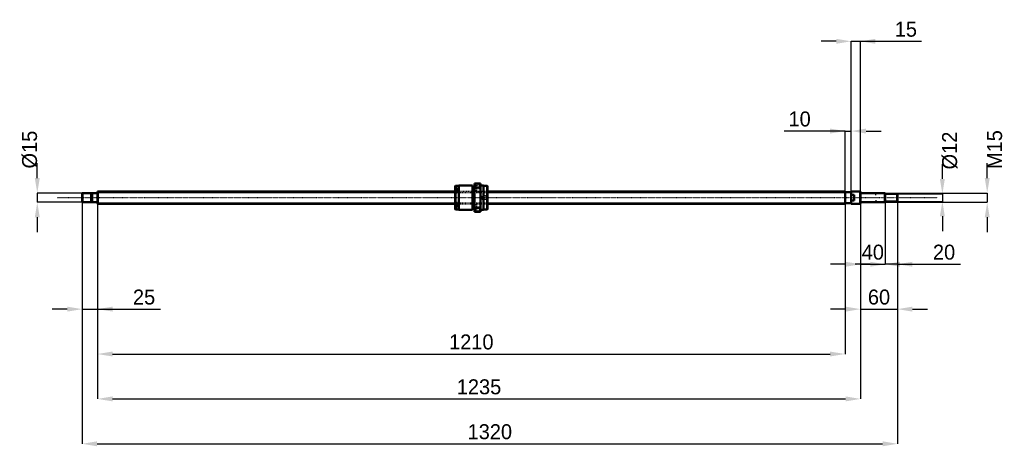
# Model space of a CAD drawing. Header units: millimetres. Extents: x -126 to 1468, y -402 to 288.
import ezdxf

# ---------------------------------------------------------------- set-up
doc = ezdxf.new("R2010")
doc.units = ezdxf.units.MM
doc.linetypes.add('Center', pattern=[1.5, 0.45, -0.5, 0.05, -0.5])
doc.linetypes.add('Dashed', pattern=[2, 1, -1])
for name, color, linetype, lineweight in [('2d ConnectionPoints', 7, 'Continuous', 50), ('AM_0', 7, 'Continuous', 50), ('AM_4', 3, 'Continuous', 25), ('AM_5', 3, 'Continuous', 25), ('AM_7', 7, 'Center', 25), ('AM_9', 6, 'Dashed', 25)]:
    doc.layers.add(name, color=color, linetype=linetype, lineweight=lineweight)
doc.dimstyles.new('ISO-25', dxfattribs={"dimtxt": 2.5, "dimasz": 2.5, "dimexe": 1.25, "dimexo": 0.625, "dimtad": 1, "dimtxsty": 'Standard', "dimcen": 2.5, "dimadec": 0, "dimazin": 0, "dimtfac": 1, "dimtmove": 0, "dimatfit": 3, "dimfxl": 0, "dimarcsym": 0})

# ---------------------------------------------------------------- blocks, each defined once
blk = doc.blocks.new('1_BNK_2020_3_6G0_1320LC5Y0_Nut_0_in_BNK2020_3_6G0_1320LC5Y_6310__0')
at = {"layer": 'AM_0'}
for p, q in [((579.5, 19), (579, 18.5)), ((579, 18.5), (579, -10.6)), ((585, 19), (579.5, 19)), ((579.5, 19), (579.5, 15.5)), ((607, 19.5), (585, 19.5)), ((585, 19.5), (585, -19.5)), ((607, 19.5), (607, -19.5)), ((610, 17.6), (607, 17.6)), ((610, 23), (610, -23)), ((620, 23), (610, 23)), ((610, 15.6), (610.5, 16.7)), ((610.5, 23), (610.5, 16.7)), ((610.5, 16.7), (619.5, 16.7)), ((619.5, 23), (619.5, 16.7)), ((619.5, 16.7), (620, 15.6)), ((620, 23), (620, -23)), ((625, 19.5), (620, 19.5)), ((625, 19.5), (625, -19.5)), ((630.5, 19), (625, 19)), ((631, 18.5), (630.5, 19)), ((630.5, 19), (630.5, -19)), ((631, 18.5), (631, -18.5)), ((579, 15.2), (579.5, 15.5)), ((579.5, 10.9), (579, 10.6)), ((582, 13.7), (579.3, 13.7)), ((582, 15.5), (579.5, 15.5)), ((582, 10.9), (579.5, 10.9)), ((579.5, 10.9), (579.5, -10.9)), ((582, 15.5), (582, 10.9)), ((579, -10.6), (579, -18.5)), ((579, -10.6), (579.5, -10.9)), ((579.5, -15.5), (579, -15.2)), ((579.3, -13.7), (582, -13.7)), ((582, -10.9), (579.5, -10.9)), ((582, -15.5), (579.5, -15.5)), ((579.5, -15.5), (579.5, -19)), ((582, -10.9), (582, -15.5)), ((610.5, -16.7), (610, -15.6)), ((620, -15.6), (619.5, -16.7)), ((579, -18.5), (579.5, -19)), ((579.5, -19), (585, -19)), ((585, -19.5), (607, -19.5)), ((607, -17.6), (610, -17.6)), ((610, -23), (620, -23)), ((610.5, -16.7), (610.5, -23)), ((619.5, -16.7), (610.5, -16.7)), ((619.5, -16.7), (619.5, -23)), ((620, -19.5), (625, -19.5)), ((625, -19), (630.5, -19)), ((630.5, -19), (631, -18.5))]:
    blk.add_line(p, q, dxfattribs=at)
for centre, start, end in [((579.3, 13.4), 90, 180), ((579.3, -13.4), 180, 270)]:
    blk.add_arc(centre, 0.275, start, end, dxfattribs=at)
at = {"layer": 'AM_4'}
for p, q in [((579.3, 13.7), (579.3, 10.8)), ((579.3, -10.8), (579.3, -13.7))]:
    blk.add_line(p, q, dxfattribs=at)
at = {"layer": 'AM_5', "linetype": 'Dashed'}
for p, q in [((623.7, 2.6), (624.4, 3)), ((631, 3), (624.4, 3)), ((624.4, 3), (624.4, -3)), ((623.7, -2.6), (624.4, -3)), ((631, -3), (624.4, -3))]:
    blk.add_line(p, q, dxfattribs=at)
at = {"layer": 'AM_7'}
for p, q in [((578.9, 11), (582.1, 11)), ((609.5, 14.8), (620.5, 14.8)), ((578.9, -11), (582.1, -11)), ((609.5, -14.8), (620.5, -14.8))]:
    blk.add_line(p, q, dxfattribs=at)
at = {"layer": 'AM_9'}
for p, q in [((613.5, 18.1), (610, 18.1)), ((620, 20.3), (613.5, 20.3)), ((613.5, 20.3), (613.5, 9.3)), ((582, 13.3), (579, 13.3)), ((580.9, 12.4), (579, 12.4)), ((580.9, 12), (579, 12)), ((580.9, 11.3), (579, 11.3)), ((580.9, 10.6), (579, 10.6)), ((631, 10), (579, 10)), ((580.9, 9.9), (579, 9.9)), ((580.9, 9.6), (579, 9.6)), ((582, 8.7), (579, 8.7)), ((579, 7.7), (582, 7.7)), ((579.3, 10.8), (579.3, 8.2)), ((579.3, 8.2), (582, 8.2)), ((580.9, 12.4), (580.9, 9.6)), ((582, 10.9), (582, 7.7)), ((610, 11.5), (613.5, 11.5)), ((613.5, 9.3), (620, 9.3)), ((622.6, 2.6), (621.1, 0)), ((621.1, 0), (622.6, -2.6)), ((630.6, 2.6), (622.6, 2.6)), ((622.6, 2.6), (622.6, -2.6)), ((631, 3), (630.6, 2.6)), ((630.6, 2.6), (630.6, -2.6)), ((582, -7.7), (579, -7.7)), ((582, -8.7), (579, -8.7)), ((580.9, -9.6), (579, -9.6)), ((580.9, -9.9), (579, -9.9)), ((579, -10), (631, -10)), ((580.9, -10.6), (579, -10.6)), ((580.9, -11.3), (579, -11.3)), ((580.9, -12), (579, -12)), ((580.9, -12.4), (579, -12.4)), ((582, -13.3), (579, -13.3)), ((582, -8.2), (579.3, -8.2)), ((579.3, -8.2), (579.3, -10.8)), ((580.9, -9.6), (580.9, -12.4)), ((582, -7.7), (582, -10.9)), ((613.5, -11.4), (610, -11.4)), ((620, -9.2), (613.5, -9.2)), ((613.5, -9.2), (613.5, -20.2)), ((622.6, -2.6), (630.6, -2.6)), ((630.6, -2.6), (631, -3)), ((610, -18), (613.5, -18)), ((613.5, -20.2), (620, -20.2))]:
    blk.add_line(p, q, dxfattribs=at)
for centre, start, end in [((579.3, 8.5), 180, 270), ((579.3, -8.5), 90, 180)]:
    blk.add_arc(centre, 0.275, start, end, dxfattribs=at)
blk = doc.blocks.new('2_BNK_2020_3_6G0_1320LC5Y_Shaft_0_in_BNK2020_3_6G0_1320LC5Y_6310__0')
at = {"layer": 'AM_0'}
for p, q in [((-24.5, 7.5), (-25, 7)), ((-25, 7), (-25, -7)), ((-10.2, 7.5), (-24.5, 7.5)), ((-24.5, 7.5), (-24.5, -7.5)), ((-10.2, 7.5), (-10.2, -7.5)), ((-9, 7.2), (-10.2, 7.2)), ((-0.2, 7.5), (-9, 7.5)), ((-9, 7.5), (-9, -7.5)), ((0.3, 10), (0, 9.7)), ((0, 9.7), (0, -9.7)), ((579, 10), (0.3, 10)), ((0.3, 10), (0.3, -10)), ((1210, 10), (631, 10)), ((1210, 10), (1210, -10)), ((1220, 9), (1210, 9)), ((1220, 9.8), (1220, -9.8)), ((1234.7, 9.8), (1220, 9.8)), ((1225, 4.8), (1220, 4.8)), ((1225, 4.8), (1225, -4.8)), ((1235, 9.4), (1234.7, 9.8)), ((1234.7, 9.8), (1234.7, -9.8)), ((1235, 9.4), (1235, -9.4)), ((1274.5, 7.5), (1235.2, 7.5)), ((1275, 7), (1274.5, 7.5)), ((1274.5, 7.5), (1274.5, -7.5)), ((1275, 7), (1275, -7)), ((1294.5, 6), (1275, 6)), ((1295, 5.5), (1294.5, 6)), ((1294.5, 6), (1294.5, -6)), ((1295, 5.5), (1295, -5.5)), ((-25, -7), (-24.5, -7.5)), ((-24.5, -7.5), (-10.2, -7.5)), ((-10.2, -7.2), (-9, -7.2)), ((-9, -7.5), (-0.2, -7.5)), ((0, -9.7), (0.3, -10)), ((0.3, -10), (579, -10)), ((631, -10), (1210, -10)), ((1210, -9), (1220, -9)), ((1220, -4.8), (1225, -4.8)), ((1220, -9.8), (1234.7, -9.8)), ((1234.7, -9.8), (1235, -9.4)), ((1235.2, -7.5), (1274.5, -7.5)), ((1274.5, -7.5), (1275, -7)), ((1275, -6), (1294.5, -6)), ((1294.5, -6), (1295, -5.5))]:
    blk.add_line(p, q, dxfattribs=at)
for centre, start, end in [((-0.2, 7.7), 270, 360), ((1235.2, 7.7), 180, 270), ((-0.2, -7.7), 0, 90), ((1235.2, -7.7), 90, 180)]:
    blk.add_arc(centre, 0.2, start, end, dxfattribs=at)
at = {"layer": 'AM_4'}
for p, q in [((-0.2, 7.5), (-0.2, -7.5)), ((1235.2, 7.5), (1235.2, -7.5))]:
    blk.add_line(p, q, dxfattribs=at)
at = {"layer": 'AM_5'}
for p, q in [((0, 8.5), (579, 8.5)), ((631, 8.5), (1210, 8.5)), ((1210, 5), (1210, 8.5)), ((1275, 6.9), (1260, 6.9)), ((1260, 3.8), (1260, 6.9)), ((0, -8.5), (579, -8.5)), ((631, -8.5), (1210, -8.5)), ((1210, -5), (1210, -8.5)), ((1260, -3.8), (1260, -6.9)), ((1275, -6.9), (1260, -6.9))]:
    blk.add_line(p, q, dxfattribs=at)
at = {"layer": 'AM_5', "linetype": 'Dashed'}
for p, q in [((579, 8.5), (631, 8.5)), ((579, -8.5), (631, -8.5))]:
    blk.add_line(p, q, dxfattribs=at)
at = {"layer": 'AM_7'}
blk.add_line((-64.8, 0), (1359.8, 0), dxfattribs=at)
at = {"layer": 'AM_9'}
for p, q in [((631, 10), (579, 10)), ((579, -10), (631, -10))]:
    blk.add_line(p, q, dxfattribs=at)
blk = doc.blocks.new('*D3')
at = {"layer": 'AM_5', "color": 0, "lineweight": -2}
for p, q in [((-25, -7), (-25, -180.3)), ((0, -9.7), (0, -180.3)), ((-49.2, -180.3), (-73.4, -180.3)), ((-25, -180.3), (0, -180.3)), ((0, -180.3), (102.1, -180.3)), ((24.2, -180.3), (48.4, -180.3))]:
    blk.add_line(p, q, dxfattribs=at)
at = {"layer": 'AM_5', "color": 0}
for points in [[(-49.2, -184.3), (-49.2, -176.3), (-25, -180.3)], [(24.2, -176.3), (24.2, -184.3), (0, -180.3)]]:
    blk.add_solid(points, dxfattribs=at)
at = {"layer": 'Defpoints', "color": 0}
for p in [(-25, -7), (0, -9.7), (0, -180.3)]:
    blk.add_point(p, dxfattribs=at)
at = {"layer": 'AM_5', "color": 0, "insert": (75.3, -160.9), "char_height": 24.2, "attachment_point": 5}
blk.add_mtext('25', dxfattribs=at)
blk = doc.blocks.new('*D4')
at = {"layer": 'AM_5', "color": 0, "lineweight": -2}
for p, q in [((1275, -7), (1275, -107.7)), ((1295, -5.5), (1295, -107.7)), ((1250.8, -107.7), (1226.6, -107.7)), ((1295, -107.7), (1275, -107.7)), ((1295, -107.7), (1397.1, -107.7)), ((1319.2, -107.7), (1343.4, -107.7))]:
    blk.add_line(p, q, dxfattribs=at)
at = {"layer": 'AM_5', "color": 0}
for points in [[(1250.8, -111.7), (1250.8, -103.7), (1275, -107.7)], [(1319.2, -103.7), (1319.2, -111.7), (1295, -107.7)]]:
    blk.add_solid(points, dxfattribs=at)
at = {"layer": 'Defpoints', "color": 0}
for p in [(1275, -7), (1295, -5.5), (1275, -107.7)]:
    blk.add_point(p, dxfattribs=at)
at = {"layer": 'AM_5', "color": 0, "insert": (1370.3, -88.3), "char_height": 24.2, "attachment_point": 5}
blk.add_mtext('20', dxfattribs=at)
blk = doc.blocks.new('*D5')
at = {"layer": 'AM_5', "color": 0, "lineweight": -2}
for p, q in [((1235, -9.4), (1235, -107.7)), ((1275, -7), (1275, -107.7)), ((1210.8, -107.7), (1186.6, -107.7)), ((1235, -107.7), (1275, -107.7)), ((1299.2, -107.7), (1323.4, -107.7))]:
    blk.add_line(p, q, dxfattribs=at)
at = {"layer": 'AM_5', "color": 0}
for points in [[(1210.8, -111.7), (1210.8, -103.7), (1235, -107.7)], [(1299.2, -103.7), (1299.2, -111.7), (1275, -107.7)]]:
    blk.add_solid(points, dxfattribs=at)
at = {"layer": 'Defpoints', "color": 0}
for p in [(1235, -9.4), (1275, -7), (1275, -107.7)]:
    blk.add_point(p, dxfattribs=at)
at = {"layer": 'AM_5', "color": 0, "insert": (1255, -88.3), "char_height": 24.2, "attachment_point": 5}
blk.add_mtext('40', dxfattribs=at)
blk = doc.blocks.new('*D6')
at = {"layer": 'AM_5', "color": 0, "lineweight": -2}
for p, q in [((1235, -9.4), (1235, -180.3)), ((1295, -5.5), (1295, -180.3)), ((1210.8, -180.3), (1186.6, -180.3)), ((1235, -180.3), (1295, -180.3)), ((1319.2, -180.3), (1343.4, -180.3))]:
    blk.add_line(p, q, dxfattribs=at)
at = {"layer": 'AM_5', "color": 0}
for points in [[(1210.8, -184.3), (1210.8, -176.3), (1235, -180.3)], [(1319.2, -176.3), (1319.2, -184.3), (1295, -180.3)]]:
    blk.add_solid(points, dxfattribs=at)
at = {"layer": 'Defpoints', "color": 0}
for p in [(1235, -9.4), (1295, -5.5), (1295, -180.3)]:
    blk.add_point(p, dxfattribs=at)
at = {"layer": 'AM_5', "color": 0, "insert": (1265, -160.9), "char_height": 24.2, "attachment_point": 5}
blk.add_mtext('60', dxfattribs=at)
blk = doc.blocks.new('*D7')
at = {"layer": 'AM_5', "color": 0, "lineweight": -2}
for p, q in [((1195.8, 252.9), (1171.6, 252.9)), ((1220, -9.8), (1220, 252.9)), ((1220, 252.9), (1235, 252.9)), ((1235, -9.4), (1235, 252.9)), ((1235, 252.9), (1333.6, 252.9)), ((1259.2, 252.9), (1283.4, 252.9))]:
    blk.add_line(p, q, dxfattribs=at)
at = {"layer": 'AM_5', "color": 0}
for points in [[(1195.8, 248.9), (1195.8, 256.9), (1220, 252.9)], [(1259.2, 256.9), (1259.2, 248.9), (1235, 252.9)]]:
    blk.add_solid(points, dxfattribs=at)
at = {"layer": 'Defpoints', "color": 0}
for p in [(1235, 252.9), (1220, -9.8), (1235, -9.4)]:
    blk.add_point(p, dxfattribs=at)
at = {"layer": 'AM_5', "color": 0, "insert": (1308.5, 272.3), "char_height": 24.2, "attachment_point": 5}
blk.add_mtext('15', dxfattribs=at)
blk = doc.blocks.new('*D8')
at = {"layer": 'AM_5', "color": 0, "lineweight": -2}
for p, q in [((1210, 107.7), (1111.4, 107.7)), ((1185.8, 107.7), (1161.6, 107.7)), ((1210, -8.5), (1210, 107.7)), ((1210, 107.7), (1220, 107.7)), ((1220, -9.8), (1220, 107.7)), ((1244.2, 107.7), (1268.4, 107.7))]:
    blk.add_line(p, q, dxfattribs=at)
at = {"layer": 'AM_5', "color": 0}
for points in [[(1185.8, 103.7), (1185.8, 111.7), (1210, 107.7)], [(1244.2, 111.7), (1244.2, 103.7), (1220, 107.7)]]:
    blk.add_solid(points, dxfattribs=at)
at = {"layer": 'Defpoints', "color": 0}
for p in [(1220, 107.7), (1210, -8.5), (1220, -9.8)]:
    blk.add_point(p, dxfattribs=at)
at = {"layer": 'AM_5', "color": 0, "insert": (1136.5, 127.1), "char_height": 24.2, "attachment_point": 5}
blk.add_mtext('10', dxfattribs=at)
blk = doc.blocks.new('*D9')
at = {"layer": 'AM_5', "color": 0, "lineweight": -2}
for p, q in [((0, -9.7), (0, -252.9)), ((1210, -8.5), (1210, -252.9)), ((24.2, -252.9), (1185.8, -252.9))]:
    blk.add_line(p, q, dxfattribs=at)
at = {"layer": 'AM_5', "color": 0}
for points in [[(24.2, -248.9), (24.2, -256.9), (0, -252.9)], [(1185.8, -256.9), (1185.8, -248.9), (1210, -252.9)]]:
    blk.add_solid(points, dxfattribs=at)
at = {"layer": 'Defpoints', "color": 0}
for p in [(0, -9.7), (1210, -8.5), (1210, -252.9)]:
    blk.add_point(p, dxfattribs=at)
at = {"layer": 'AM_5', "color": 0, "insert": (605, -233.5), "char_height": 24.2, "attachment_point": 5}
blk.add_mtext('1210', dxfattribs=at)
blk = doc.blocks.new('*D10')
at = {"layer": 'AM_5', "color": 0, "lineweight": -2}
for p, q in [((0, -9.7), (0, -325.5)), ((1235, -9.4), (1235, -325.5)), ((24.2, -325.5), (1210.8, -325.5))]:
    blk.add_line(p, q, dxfattribs=at)
at = {"layer": 'AM_5', "color": 0}
for points in [[(24.2, -321.5), (24.2, -329.5), (0, -325.5)], [(1210.8, -329.5), (1210.8, -321.5), (1235, -325.5)]]:
    blk.add_solid(points, dxfattribs=at)
at = {"layer": 'Defpoints', "color": 0}
for p in [(0, -9.7), (1235, -9.4), (1235, -325.5)]:
    blk.add_point(p, dxfattribs=at)
at = {"layer": 'AM_5', "color": 0, "insert": (617.5, -306.1), "char_height": 24.2, "attachment_point": 5}
blk.add_mtext('1235', dxfattribs=at)
blk = doc.blocks.new('*D11')
at = {"layer": 'AM_5', "color": 0, "lineweight": -2}
for p, q in [((-25, -7), (-25, -398.1)), ((1295, -5.5), (1295, -398.1)), ((-0.8, -398.1), (1270.8, -398.1))]:
    blk.add_line(p, q, dxfattribs=at)
at = {"layer": 'AM_5', "color": 0}
for points in [[(-0.8, -394.1), (-0.8, -402.1), (-25, -398.1)], [(1270.8, -402.1), (1270.8, -394.1), (1295, -398.1)]]:
    blk.add_solid(points, dxfattribs=at)
at = {"layer": 'Defpoints', "color": 0}
for p in [(-25, -7), (1295, -5.5), (1295, -398.1)]:
    blk.add_point(p, dxfattribs=at)
at = {"layer": 'AM_5', "color": 0, "insert": (635, -378.7), "char_height": 24.2, "attachment_point": 5}
blk.add_mtext('1320', dxfattribs=at)
blk = doc.blocks.new('*D12')
at = {"layer": 'AM_5', "color": 0, "lineweight": -2}
for p, q in [((-97.6, 31.7), (-97.6, 55.9)), ((-24.5, 7.5), (-97.6, 7.5)), ((-97.6, 7.5), (-97.6, -7.5)), ((-24.5, -7.5), (-97.6, -7.5)), ((-97.6, -31.7), (-97.6, -55.9))]:
    blk.add_line(p, q, dxfattribs=at)
at = {"layer": 'AM_5', "color": 0}
for points in [[(-101.6, 31.7), (-93.6, 31.7), (-97.6, 7.5)], [(-93.6, -31.7), (-101.6, -31.7), (-97.6, -7.5)]]:
    blk.add_solid(points, dxfattribs=at)
at = {"layer": 'Defpoints', "color": 0}
for p in [(-24.5, 7.5), (-97.6, -7.5), (-24.5, -7.5)]:
    blk.add_point(p, dxfattribs=at)
at = {"layer": 'AM_5', "color": 0, "insert": (-109.7, 77.7), "char_height": 24.2, "attachment_point": 5, "rotation": 90}
blk.add_mtext('Ø15', dxfattribs=at)
blk = doc.blocks.new('*D13')
at = {"layer": 'AM_5', "color": 0, "lineweight": -2}
for p, q in [((1367.6, 30.2), (1367.6, 54.4)), ((1294.5, 6), (1367.6, 6)), ((1367.6, 6), (1367.6, -6)), ((1294.5, -6), (1367.6, -6)), ((1367.6, -30.2), (1367.6, -54.4))]:
    blk.add_line(p, q, dxfattribs=at)
at = {"layer": 'AM_5', "color": 0}
for points in [[(1363.6, 30.2), (1371.6, 30.2), (1367.6, 6)], [(1371.6, -30.2), (1363.6, -30.2), (1367.6, -6)]]:
    blk.add_solid(points, dxfattribs=at)
at = {"layer": 'Defpoints', "color": 0}
for p in [(1294.5, 6), (1294.5, -6), (1367.6, -6)]:
    blk.add_point(p, dxfattribs=at)
at = {"layer": 'AM_5', "color": 0, "insert": (1379.7, 76.2), "char_height": 24.2, "attachment_point": 5, "rotation": 90}
blk.add_mtext('Ø12', dxfattribs=at)
blk = doc.blocks.new('*D14')
at = {"layer": 'AM_5', "color": 0, "lineweight": -2}
for p, q in [((1440.2, 31.7), (1440.2, 55.9)), ((1274.5, 7.5), (1440.2, 7.5)), ((1440.2, 7.5), (1440.2, -7.5)), ((1274.5, -7.5), (1440.2, -7.5)), ((1440.2, -31.7), (1440.2, -55.9))]:
    blk.add_line(p, q, dxfattribs=at)
at = {"layer": 'AM_5', "color": 0}
for points in [[(1436.2, 31.7), (1444.2, 31.7), (1440.2, 7.5)], [(1444.2, -31.7), (1436.2, -31.7), (1440.2, -7.5)]]:
    blk.add_solid(points, dxfattribs=at)
at = {"layer": 'Defpoints', "color": 0}
for p in [(1274.5, 7.5), (1274.5, -7.5), (1440.2, -7.5)]:
    blk.add_point(p, dxfattribs=at)
at = {"layer": 'AM_5', "color": 0, "insert": (1452.3, 77.7), "char_height": 24.2, "attachment_point": 5, "rotation": 90}
blk.add_mtext('M15', dxfattribs=at)

msp = doc.modelspace()

# ---------------------------------------------------------------- linework, layer by layer
at = {"layer": '2d ConnectionPoints'}
for p in [(0, 0), (1225, 0)]:
    msp.add_point(p, dxfattribs=at)

# ---------------------------------------------------------------- block references
for name in ['1_BNK_2020_3_6G0_1320LC5Y0_Nut_0_in_BNK2020_3_6G0_1320LC5Y_6310__0', '2_BNK_2020_3_6G0_1320LC5Y_Shaft_0_in_BNK2020_3_6G0_1320LC5Y_6310__0']:
    msp.add_blockref(name, (0, 0))

# ---------------------------------------------------------------- dimensions: what is measured, and where the dimension line sits
at = {"layer": 'AM_5'}
for base, p1, p2, text, picture, middle in [((1235, 252.9), (1220, -9.75), (1235, -9.45), '15', '*D7', (1308.5219, 252.9)), ((1220, 107.7), (1210, -8.4665), (1220, -9.75), '10', '*D8', (1136.4781, 107.7)), ((0, -180.3), (-25, -7), (0, -9.7), '25', '*D3', (75.2505, -180.3)), ((1295, -398.1), (-25, -7), (1295, -5.5), '1320', '*D11', (635, -398.1)), ((1210, -252.9), (0, -9.7), (1210, -8.4665), '1210', '*D9', (605, -252.9)), ((1235, -325.5), (0, -9.7), (1235, -9.45), '1235', '*D10', (617.5, -325.5)), ((1295, -180.3), (1235, -9.45), (1295, -5.5), '60', '*D6', (1265, -180.3)), ((1275, -107.7), (1235, -9.45), (1275, -7), '40', '*D5', (1255, -107.7)), ((1275, -107.7), (1295, -5.5), (1275, -7), '20', '*D4', (1370.2505, -107.7))]:
    dim = msp.add_linear_dim(base=base, p1=p1, p2=p2, text=text, dimstyle='ISO-25', override={"dimtxt": 24.2, "dimasz": 24.2, "dimexe": 0, "dimexo": 0, "dimgap": 7.26}, dxfattribs=at)
    dim.commit()
    dim.dimension.update_dxf_attribs({"geometry": picture, "text_midpoint": middle, "dimtype": 160})
for base, p1, p2, text, picture, middle in [((-97.6, -7.5), (-24.5, 7.5), (-24.5, -7.5), 'Ø15', '*D12', (-109.7, 77.68)), ((1440.2, -7.5), (1274.5, 7.5), (1274.5, -7.5), 'M15', '*D14', (1452.3, 77.68)), ((1367.6, -6), (1294.5, 6), (1294.5, -6), 'Ø12', '*D13', (1379.7, 76.18))]:
    dim = msp.add_linear_dim(base=base, p1=p1, p2=p2, angle=90, text=text, dimstyle='ISO-25', override={"dimtxt": 24.2, "dimasz": 24.2, "dimexe": 0, "dimexo": 0, "dimgap": 7.26}, dxfattribs=at)
    dim.commit()
    dim.dimension.update_dxf_attribs({"geometry": picture, "text_midpoint": middle, "dimtype": 160, "text_rotation": 90})

doc.saveas('drawing.dxf')
